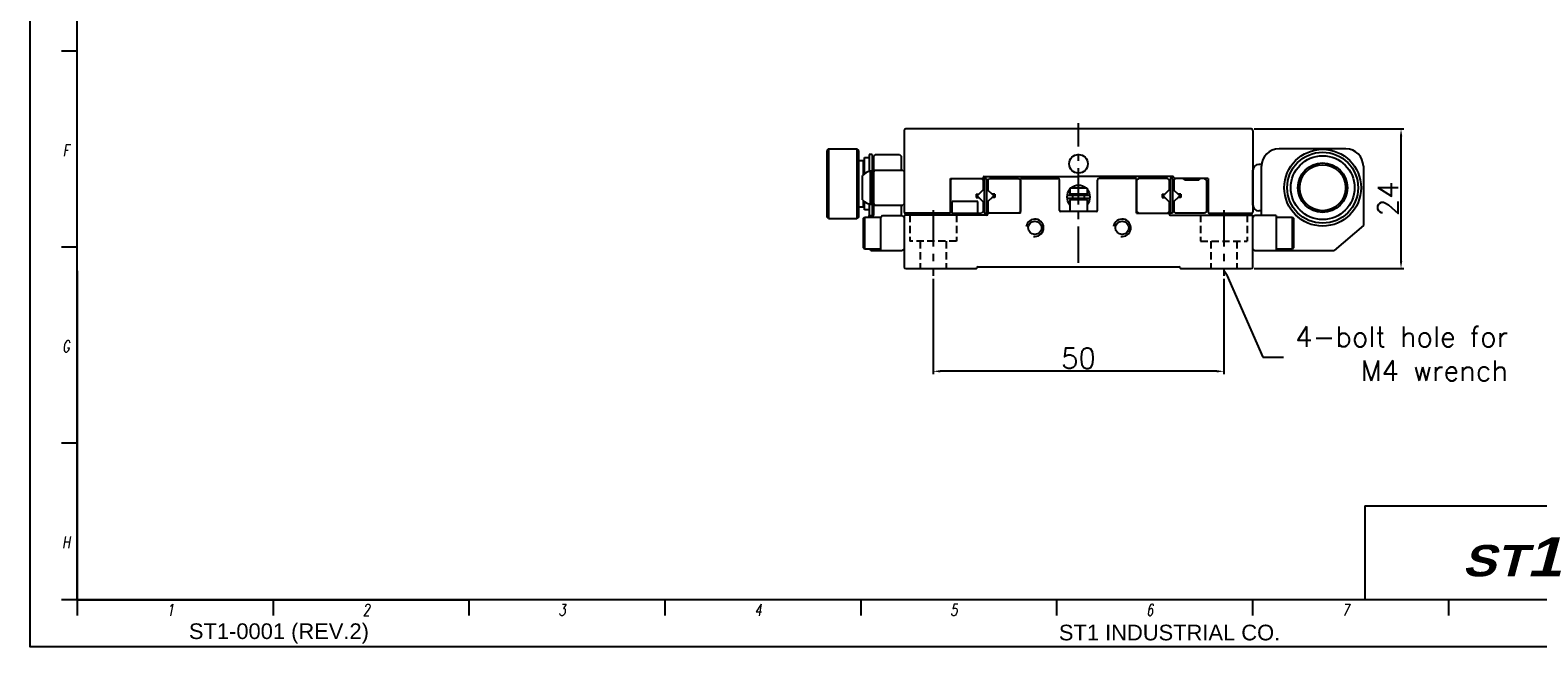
# Model space of a CAD drawing. Extents: x 1622 to 2836, y 2079 to 2357.
# Tile 5 of 11: x 2036 to 2296, y 2079 to 2185. Entities that reach past the tile are written whole.
import ezdxf
from ezdxf.enums import TextEntityAlignment as Align

# ---------------------------------------------------------------- set-up
doc = ezdxf.new("R2010")
doc.units = 0
doc.header["$LTSCALE"] = 5
doc.linetypes.add('CENTER', pattern=[2, 1.25, -0.25, 0.25, -0.25])
doc.linetypes.add('HIDDEN', pattern=[0.375, 0.25, -0.125])
doc.layers.get('0').update_dxf_attribs({"linetype": 'CONTINUOUS'})
doc.layers.get('DEFPOINTS').update_dxf_attribs({"color": 8, "linetype": 'CONTINUOUS'})
for name, color, linetype in [('CENTERLINE', 1, 'CENTER'), ('FORM', 7, 'CONTINUOUS'), ('HATCHINGLINE', 3, 'CONTINUOUS'), ('HIDDENLINE', 4, 'HIDDEN'), ('PAPER', 2, 'CONTINUOUS'), ('PURCHASE', 2, 'CONTINUOUS'), ('TXT', 4, 'CONTINUOUS'), ('W', 4, 'CONTINUOUS'), ('WORLDCAT_SOLID', 7, 'CONTINUOUS')]:
    doc.layers.add(name, color=color, linetype=linetype)
doc.styles.add('H', font='txt')
doc.styles.add('S', font='romans.shx', dxfattribs={"width": 0.7, "oblique": 10, "bigfont": 'bigfont.shx'})
doc.styles.add('SEACAD_arial_ttfI', font='arial.ttf')
doc.styles.get("Standard").update_dxf_attribs({"font": 'ROMANS.SHX', "bigfont": 'whgtxt.shx'})
doc.dimstyles.new('DPI_Dimstyle', dxfattribs={"dimtxt": 3, "dimasz": 2.5, "dimexe": 1, "dimexo": 1, "dimgap": 1, "dimtad": 1, "dimdec": 3, "dimzin": 9, "dimdsep": 46, "dimtxsty": 'Standard', "dimcen": 0, "dimclrd": 3, "dimclre": 3, "dimclrt": 4, "dimazin": 2, "dimtfac": 0.5, "dimtdec": 3, "dimtmove": 0, "dimatfit": 0, "dimfxl": 0, "dimtolj": 1, "dimarcsym": 0})

# ---------------------------------------------------------------- blocks, each defined once
blk = doc.blocks.new('*D87')
at = {"color": 3, "linetype": 'ByBlock', "lineweight": -2}
for p, q in [((2246.71, 2167.6), (2272.49, 2167.6)), ((2271.99, 2144.85), (2271.99, 2166.35)), ((2246.71, 2143.6), (2272.49, 2143.6))]:
    blk.add_line(p, q, dxfattribs=at)
at = {"color": 3}
for points in [[(2271.78, 2166.35), (2272.2, 2166.35), (2271.99, 2167.6)], [(2271.78, 2144.85), (2272.2, 2144.85), (2271.99, 2143.6)]]:
    blk.add_solid(points, dxfattribs=at)
at = {"layer": 'DEFPOINTS', "color": 0}
for p in [(2246.21, 2167.6), (2271.99, 2167.6), (2246.21, 2143.6)]:
    blk.add_point(p, dxfattribs=at)
at = {"color": 4, "insert": (2269.74, 2155.6), "char_height": 3.5, "attachment_point": 5, "rotation": 90}
blk.add_mtext('\\A1;24', dxfattribs=at)
blk = doc.blocks.new('*D88')
at = {"color": 3, "linetype": 'ByBlock', "lineweight": -2}
for p, q in [((2191.51, 2141.84), (2191.51, 2125.43)), ((2241.51, 2141.84), (2241.51, 2125.43)), ((2240.26, 2125.93), (2192.76, 2125.93))]:
    blk.add_line(p, q, dxfattribs=at)
at = {"color": 3}
for points in [[(2192.76, 2126.14), (2192.76, 2125.72), (2191.51, 2125.93)], [(2240.26, 2126.14), (2240.26, 2125.72), (2241.51, 2125.93)]]:
    blk.add_solid(points, dxfattribs=at)
at = {"layer": 'DEFPOINTS', "color": 0}
for p in [(2191.51, 2142.34), (2241.51, 2142.34), (2191.51, 2125.93)]:
    blk.add_point(p, dxfattribs=at)
at = {"color": 4, "insert": (2216.51, 2128.18), "char_height": 3.5, "attachment_point": 5}
blk.add_mtext('\\A1;50', dxfattribs=at)
blk = doc.blocks.new('erdftrgf45r')
at = {"layer": 'W'}
for p, q in [((34921.74, 9471.28), (34921.74, 9666.28)), ((35198.74, 9471.28), (34921.74, 9471.28))]:
    blk.add_line(p, q, dxfattribs=at)
blk = doc.blocks.new('SADAASDFDFS')
for p, q in [((9540.83, 6804.45), (9540.83, 6762.45)), ((9540.83, 6762.45), (9590.84, 6762.45))]:
    blk.add_line(p, q)
blk.add_lwpolyline([(9534.83, 6963.45), (9823.83, 6963.45), (9823.83, 6756.45), (9534.83, 6756.45)], close=True)
at = {"layer": 'FORM', "color": 7, "linetype": 'Continuous'}
for q in [(9705.21, 6762.45), (9817.83, 6774.45)]:
    blk.add_line((9705.21, 6774.45), q, dxfattribs=at)
at = {"layer": 'PAPER'}
for p, q in [((9540.83, 6832.47), (9538.83, 6832.47)), ((9540.83, 6807.46), (9538.83, 6807.46)), ((9540.83, 6782.46), (9538.83, 6782.46)), ((9540.83, 6762.45), (9538.83, 6762.45)), ((9540.83, 6762.45), (9540.83, 6760.45)), ((9565.84, 6762.45), (9565.84, 6760.45)), ((9565.84, 6762.45), (9565.84, 6760.45)), ((9590.84, 6762.45), (9590.84, 6760.45)), ((9615.85, 6762.45), (9615.85, 6760.45)), ((9640.85, 6762.45), (9640.85, 6760.45)), ((9665.86, 6762.45), (9665.86, 6760.45)), ((9690.86, 6762.45), (9690.86, 6760.45)), ((9715.87, 6762.45), (9715.87, 6760.45))]:
    blk.add_line(p, q, dxfattribs=at)
blk.add_blockref('erdftrgf45r', (-25380.91, -2708.83))
at = {"insert": (9717.65, 6770.45), "char_height": 4, "width": 41.2154, "attachment_point": 1, "style": 'H'}
blk.add_mtext('{\\fArial Black|b0|i1|c0|p34;\\C5;ST\\H1.25x;\\C256;1}', dxfattribs=at)
at = {"layer": 'FORM', "color": 7, "linetype": 'Continuous', "style": 'SEACAD_arial_ttfI'}
for s, p in [('ST1-0001 (REV.2)', (9555.1, 6759.45)), ('ST1 INDUSTRIAL CO.', (9666.15, 6759.28))]:
    blk.add_text(s, height=1.9998, dxfattribs=at).set_placement(p, align=Align.TOP_LEFT)
at = {"layer": 'PAPER', "style": 'S', "oblique": 10, "width": 0.7}
for s, p in [('F', (9539.4, 6819.81)), ('G', (9539.4, 6794.81)), ('H', (9539.4, 6769.8)), ('1', (9552.72, 6761.16)), ('2', (9577.73, 6761.16)), ('3', (9602.73, 6761.16)), ('4', (9627.74, 6761.16)), ('5', (9652.74, 6761.16)), ('6', (9677.75, 6761.16)), ('7', (9702.75, 6761.16))]:
    blk.add_text(s, height=1.5, dxfattribs=at).set_placement(p, align=Align.MIDDLE)

msp = doc.modelspace()

# ---------------------------------------------------------------- linework, layer by layer
for p, q in [((2186.5051, 2167.302), (2186.5051, 2153.302)), ((2246.2051, 2167.602), (2186.8051, 2167.602)), ((2246.5051, 2167.302), (2246.5051, 2153.302)), ((2180.5052, 2163.202), (2180.5052, 2160.3077)), ((2181.0052, 2163.202), (2180.5052, 2163.202)), ((2181.0052, 2163.202), (2181.0052, 2152.702)), ((2181.6052, 2163.202), (2181.3052, 2162.902)), ((2181.3052, 2152.702), (2181.3052, 2162.902)), ((2181.6052, 2163.202), (2185.7051, 2163.202)), ((2185.7051, 2163.202), (2186.0051, 2162.902)), ((2186.0051, 2162.902), (2186.0051, 2160.502)), ((2262.5051, 2164.202), (2251.0051, 2164.202)), ((2181.0051, 2160.352), (2180.6551, 2160.352)), ((2180.6551, 2160.352), (2180.6551, 2154.652)), ((2181.0052, 2161.602), (2181.3052, 2161.602)), ((2181.3051, 2160.302), (2181.5051, 2160.502)), ((2181.5051, 2160.502), (2186.3051, 2160.502)), ((2186.3051, 2160.502), (2186.5051, 2160.302)), ((2246.5051, 2154.502), (2246.5051, 2160.502)), ((2248.0051, 2161.502), (2247.5051, 2161.502)), ((2248.0051, 2152.702), (2248.0051, 2161.202)), ((2265.5051, 2161.202), (2265.5051, 2151.002)), ((2179.3551, 2155.3919), (2179.3551, 2159.6121)), ((2194.5051, 2153.302), (2194.5051, 2159.102)), ((2194.5051, 2159.102), (2200.1051, 2159.102)), ((2200.1051, 2159.102), (2200.1051, 2159.202)), ((2200.1051, 2159.102), (2200.1051, 2159.202)), ((2200.3051, 2159.402), (2216.5051, 2159.402)), ((2206.5051, 2153.102), (2206.5051, 2159.102)), ((2206.5051, 2159.102), (2212.9551, 2159.102)), ((2213.2551, 2153.602), (2213.2551, 2158.802)), ((2232.7051, 2159.402), (2216.5051, 2159.402)), ((2219.7551, 2153.602), (2219.7551, 2158.802)), ((2226.5051, 2159.102), (2220.0551, 2159.102)), ((2226.5051, 2153.102), (2226.5051, 2159.102)), ((2238.8051, 2159.102), (2232.9051, 2159.102)), ((2238.8051, 2159.102), (2238.8051, 2153.302)), ((2218.0051, 2157.402), (2215.0051, 2157.402)), ((2215.0051, 2157.402), (2215.0051, 2156.402)), ((2218.0051, 2156.402), (2215.0051, 2156.402)), ((2215.0051, 2155.402), (2215.0051, 2153.402)), ((2218.0051, 2155.402), (2215.0051, 2155.402)), ((2215.5051, 2156.402), (2215.5051, 2155.402)), ((2217.5051, 2156.402), (2217.5051, 2155.402)), ((2218.0051, 2157.402), (2218.0051, 2156.402)), ((2218.0051, 2155.402), (2218.0051, 2153.402)), ((2238.8051, 2157.602), (2238.5051, 2157.302)), ((2180.5051, 2152.4518), (2180.5051, 2152.702)), ((2180.5051, 2152.702), (2181.3052, 2152.702)), ((2180.5052, 2154.6964), (2180.5052, 2152.702)), ((2180.6551, 2154.652), (2181.0051, 2154.652)), ((2181.0052, 2153.402), (2181.3052, 2153.402)), ((2181.5051, 2154.502), (2181.3051, 2154.702)), ((2181.5051, 2154.502), (2186.3051, 2154.502)), ((2182.8051, 2152.702), (2182.5051, 2152.402)), ((2182.8051, 2152.702), (2186.2051, 2152.702)), ((2186.0051, 2154.502), (2186.0051, 2152.702)), ((2186.2051, 2152.702), (2186.5051, 2152.402)), ((2186.5051, 2154.702), (2186.3051, 2154.502)), ((2186.5051, 2152.602), (2186.5051, 2143.902)), ((2194.3051, 2153.102), (2186.7051, 2153.102)), ((2200.7051, 2152.802), (2186.7051, 2152.802)), ((2206.5051, 2153.102), (2200.9051, 2153.102)), ((2200.9051, 2153.102), (2200.9051, 2153.002)), ((2219.5551, 2153.402), (2213.4551, 2153.402)), ((2226.5051, 2153.102), (2232.1051, 2153.102)), ((2232.1051, 2153.102), (2232.1051, 2153.002)), ((2232.3051, 2152.802), (2246.3051, 2152.802)), ((2238.5051, 2154.902), (2238.8051, 2154.602)), ((2239.0051, 2153.102), (2246.3051, 2153.102)), ((2246.8051, 2152.702), (2246.5051, 2152.402)), ((2246.5051, 2143.902), (2246.5051, 2152.602)), ((2250.5051, 2152.702), (2246.8051, 2152.702)), ((2248.0051, 2153.502), (2247.5051, 2153.502)), ((2250.5051, 2152.702), (2250.5051, 2146.702)), ((2179.5051, 2152.2518), (2179.7051, 2152.4518)), ((2179.5051, 2147.1518), (2179.5051, 2152.2518)), ((2179.7051, 2152.4518), (2182.5051, 2152.4518)), ((2179.7051, 2152.4518), (2179.7051, 2146.9518)), ((2182.5051, 2146.702), (2182.5051, 2152.402)), ((2250.5051, 2152.4524), (2253.3051, 2152.4524)), ((2253.3051, 2152.4524), (2253.5051, 2152.2524)), ((2253.3051, 2146.9524), (2253.3051, 2152.4524)), ((2253.5051, 2152.2524), (2253.5051, 2147.1524)), ((2265.5051, 2151.002), (2260.5051, 2146.702)), ((2179.7051, 2146.9518), (2179.5051, 2147.1518)), ((2182.5051, 2146.9518), (2179.7051, 2146.9518)), ((2180.8051, 2146.702), (2180.5553, 2146.9518)), ((2180.8051, 2146.702), (2186.2051, 2146.702)), ((2186.5051, 2147.002), (2186.2051, 2146.702)), ((2246.5051, 2147.002), (2246.8051, 2146.702)), ((2246.8051, 2146.702), (2260.5051, 2146.702)), ((2253.3051, 2146.9524), (2250.5051, 2146.9524)), ((2253.5051, 2147.1524), (2253.3051, 2146.9524)), ((2186.8051, 2143.602), (2198.9051, 2143.602)), ((2199.2051, 2143.902), (2233.8051, 2143.902)), ((2234.1051, 2143.602), (2246.2051, 2143.602))]:
    msp.add_line(p, q)
at = {"ltscale": 0.25}
for p, q in [((2173.5049, 2164.202), (2173.2049, 2163.902)), ((2173.2049, 2163.902), (2173.2049, 2152.502)), ((2173.5049, 2164.202), (2178.4049, 2164.202)), ((2173.5049, 2164.202), (2173.5049, 2152.202)), ((2178.7049, 2163.902), (2178.4049, 2164.202)), ((2178.4049, 2164.202), (2178.4049, 2152.202)), ((2178.7049, 2152.502), (2178.7049, 2163.902)), ((2178.7049, 2162.202), (2179.5049, 2162.202)), ((2179.5049, 2159.7487), (2179.5049, 2162.202)), ((2179.7049, 2162.002), (2179.5049, 2162.202)), ((2179.5049, 2154.202), (2179.5049, 2155.2553)), ((2178.7049, 2154.202), (2179.5049, 2154.202)), ((2179.7049, 2154.402), (2179.5049, 2154.202)), ((2173.5049, 2152.202), (2173.2049, 2152.502)), ((2173.5049, 2152.202), (2178.4049, 2152.202)), ((2178.7049, 2152.502), (2178.4049, 2152.202))]:
    msp.add_line(p, q, dxfattribs=at)
at = {"color": 3}
for p, q in [((2242.009, 2142.4581), (2248.212, 2128.3742)), ((2248.212, 2128.3742), (2251.784, 2128.3742))]:
    msp.add_line(p, q, dxfattribs=at)
for centre, radius in [((2216.5051, 2161.602), 1.6), ((2209.0051, 2150.602), 1.15), ((2224.0051, 2150.602), 1.15)]:
    msp.add_circle(centre, radius)
for centre, radius, start, end in [((2186.8051, 2167.302), 0.3, 90, 180), ((2246.2051, 2167.302), 0.3, 0, 90), ((2251.0051, 2161.202), 3, 90, 180), ((2262.5051, 2161.202), 3, 0, 90), ((2181.4167, 2157.502), 2.95, 104.961018, 134.333992), ((2247.5051, 2160.502), 1, 90, 180), ((2200.3051, 2159.202), 0.2, 90, 180), ((2212.9551, 2158.802), 0.3, 0, 90), ((2220.0551, 2158.802), 0.3, 90, 180), ((2232.7051, 2159.202), 0.2, 0, 90), ((2181.4167, 2157.502), 2.95, 225.666008, 255.038982), ((2186.7051, 2153.302), 0.2, 180, 270), ((2186.7051, 2152.602), 0.2, 90, 180), ((2194.3051, 2153.302), 0.2, 270, 0), ((2200.7051, 2153.002), 0.2, 270, 0), ((2213.4551, 2153.602), 0.2, 180, 270), ((2219.5551, 2153.602), 0.2, 270, 0), ((2232.3051, 2153.002), 0.2, 180, 270), ((2239.0051, 2153.302), 0.2, 180, 270), ((2246.3051, 2153.302), 0.2, 270, 0), ((2246.3051, 2152.602), 0.2, 0, 90), ((2247.5051, 2154.502), 1, 180, 270), ((2186.8051, 2143.902), 0.3, 180, 270), ((2198.9051, 2143.702), 0.1, 270, 0), ((2199.2051, 2143.702), 0.2, 90, 180), ((2233.8051, 2143.702), 0.2, 0, 90), ((2234.1051, 2143.702), 0.1, 180, 270), ((2246.2051, 2143.902), 0.3, 270, 0)]:
    msp.add_arc(centre, radius, start, end)
msp.add_solid([(2242.1996, 2142.542), (2241.8183, 2142.3741), (2241.5051, 2143.602)], dxfattribs=at)
at = {"layer": 'CENTERLINE'}
for p, q in [((2216.5051, 2144.602), (2216.5051, 2168.602)), ((2191.5051, 2153.6331), (2191.5051, 2142.3435)), ((2241.5051, 2153.6331), (2241.5051, 2142.3435))]:
    msp.add_line(p, q, dxfattribs=at)
at = {"layer": 'HATCHINGLINE'}
for p, q in [((2238.8051, 2157.332), (2238.5351, 2157.332)), ((2238.8051, 2154.872), (2238.5351, 2154.872))]:
    msp.add_line(p, q, dxfattribs=at)
at = {"layer": 'HATCHINGLINE', "color": 3}
for centre in [(2209.0051, 2150.602), (2224.0051, 2150.602)]:
    msp.add_arc(centre, 1.5, 261, 171, dxfattribs=at)
at = {"layer": 'HIDDENLINE'}
for p, q in [((2187.5051, 2152.802), (2187.5051, 2148.302)), ((2187.5051, 2152.802), (2187.5051, 2148.302)), ((2195.5051, 2152.802), (2195.5051, 2148.302)), ((2195.5051, 2152.802), (2195.5051, 2148.302)), ((2237.5051, 2152.802), (2237.5051, 2148.302)), ((2237.5051, 2152.802), (2237.5051, 2148.302)), ((2245.5051, 2152.802), (2245.5051, 2148.302)), ((2245.5051, 2152.802), (2245.5051, 2148.302)), ((2195.5051, 2148.302), (2187.5051, 2148.302)), ((2195.5051, 2148.302), (2187.5051, 2148.302)), ((2189.2551, 2148.302), (2189.2551, 2143.602)), ((2189.2551, 2148.302), (2189.2551, 2143.602)), ((2193.7551, 2148.302), (2193.7551, 2143.602)), ((2193.7551, 2148.302), (2193.7551, 2143.602)), ((2237.5051, 2148.302), (2245.5051, 2148.302)), ((2237.5051, 2148.302), (2245.5051, 2148.302)), ((2239.2551, 2148.302), (2239.2551, 2143.602)), ((2239.2551, 2148.302), (2239.2551, 2143.602)), ((2243.7551, 2148.302), (2243.7551, 2143.602)), ((2243.7551, 2148.302), (2243.7551, 2143.602))]:
    msp.add_line(p, q, dxfattribs=at)
at = {"layer": 'PURCHASE'}
for p, q in [((2194.5051, 2158.802), (2194.8051, 2159.102)), ((2194.5051, 2158.802), (2194.5051, 2153.402)), ((2199.8051, 2159.102), (2200.1051, 2158.802)), ((2200.1051, 2158.802), (2200.1051, 2157.1162)), ((2200.3051, 2159.102), (2200.3051, 2153.102)), ((2200.3051, 2159.102), (2200.7051, 2159.102)), ((2200.7051, 2159.102), (2200.7051, 2153.102)), ((2200.9051, 2158.802), (2201.2051, 2159.102)), ((2200.9051, 2158.802), (2200.9051, 2157.1162)), ((2201.2051, 2159.102), (2206.2051, 2159.102)), ((2206.2051, 2159.102), (2206.5051, 2158.802)), ((2206.5051, 2158.802), (2206.5051, 2153.402)), ((2226.8051, 2159.102), (2226.5051, 2158.802)), ((2226.5051, 2158.802), (2226.5051, 2153.402)), ((2231.8051, 2159.102), (2226.8051, 2159.102)), ((2232.1051, 2158.802), (2231.8051, 2159.102)), ((2232.1051, 2158.802), (2232.1051, 2157.1162)), ((2232.3051, 2159.102), (2232.3051, 2153.102)), ((2232.7051, 2159.102), (2232.3051, 2159.102)), ((2232.7051, 2159.102), (2232.7051, 2153.102)), ((2233.2051, 2159.102), (2232.9051, 2158.802)), ((2232.9051, 2158.802), (2232.9051, 2157.1162)), ((2234.7758, 2158.8314), (2234.5051, 2159.102)), ((2234.7758, 2158.8314), (2237.2345, 2158.8314)), ((2237.2345, 2158.8314), (2237.5051, 2159.102)), ((2238.5051, 2158.802), (2238.2051, 2159.102)), ((2238.5051, 2158.802), (2238.5051, 2153.402)), ((2199.2051, 2155.102), (2194.8051, 2155.102)), ((2194.8051, 2153.102), (2194.8051, 2155.102)), ((2198.9051, 2156.402), (2198.9051, 2155.802)), ((2198.9051, 2156.402), (2199.3909, 2156.402)), ((2198.9051, 2155.802), (2199.3909, 2155.802)), ((2199.0909, 2156.102), (2200.3051, 2157.3162)), ((2199.0909, 2156.102), (2200.3051, 2154.8878)), ((2199.2051, 2153.102), (2199.2051, 2155.102)), ((2201.9194, 2156.102), (2200.7051, 2157.3162)), ((2201.9194, 2156.102), (2200.7051, 2154.8878)), ((2202.1051, 2156.402), (2201.6194, 2156.402)), ((2202.1051, 2155.802), (2201.6194, 2155.802)), ((2202.1051, 2156.402), (2202.1051, 2155.802)), ((2218.2551, 2156.152), (2214.7551, 2156.152)), ((2218.2551, 2155.652), (2214.7551, 2155.652)), ((2230.9051, 2156.402), (2230.9051, 2155.802)), ((2230.9051, 2156.402), (2231.3909, 2156.402)), ((2230.9051, 2155.802), (2231.3909, 2155.802)), ((2231.0909, 2156.102), (2232.3051, 2157.3162)), ((2231.0909, 2156.102), (2232.3051, 2154.8878)), ((2233.9194, 2156.102), (2232.7051, 2157.3162)), ((2233.9194, 2156.102), (2232.7051, 2154.8878)), ((2234.1051, 2156.402), (2233.6194, 2156.402)), ((2234.1051, 2155.802), (2233.6194, 2155.802)), ((2234.1051, 2156.402), (2234.1051, 2155.802)), ((2194.5051, 2153.402), (2194.8051, 2153.102)), ((2194.8051, 2153.102), (2199.8051, 2153.102)), ((2200.1051, 2153.402), (2199.8051, 2153.102)), ((2200.1051, 2155.0878), (2200.1051, 2153.402)), ((2200.3051, 2153.102), (2200.7051, 2153.102)), ((2200.9051, 2155.0878), (2200.9051, 2153.402)), ((2200.9051, 2153.402), (2201.2051, 2153.102)), ((2206.5051, 2153.402), (2206.2051, 2153.102)), ((2226.5051, 2153.402), (2226.8051, 2153.102)), ((2232.1051, 2153.402), (2231.8051, 2153.102)), ((2232.1051, 2155.0878), (2232.1051, 2153.402)), ((2232.7051, 2153.102), (2232.3051, 2153.102)), ((2232.9051, 2155.0878), (2232.9051, 2153.402)), ((2232.9051, 2153.402), (2233.2051, 2153.102)), ((2238.2051, 2153.102), (2233.2051, 2153.102)), ((2238.5051, 2153.402), (2238.2051, 2153.102))]:
    msp.add_line(p, q, dxfattribs=at)
for radius in [6.6, 6.1, 5.4865, 4.25, 3.95]:
    msp.add_circle((2258.5051, 2157.502), radius, dxfattribs=at)
for centre, radius, start, end in [((2216.5051, 2155.902), 2, 48.590378, 131.409622), ((2216.5051, 2155.902), 2, 138.590378, 221.409622), ((2214.7551, 2155.902), 0.25, 90, 270), ((2216.5051, 2155.902), 1.5, 160.528779, 170.405932), ((2216.5051, 2155.902), 1.5, 189.594068, 199.471221), ((2216.5051, 2155.902), 1.5, 9.594068, 19.471221), ((2216.5051, 2155.902), 1.5, 340.528779, 350.405932), ((2216.5051, 2155.902), 2, 318.590378, 41.409622), ((2218.2551, 2155.902), 0.25, 270, 90)]:
    msp.add_arc(centre, radius, start, end, dxfattribs=at)
at = {"layer": 'TXT', "color": 2}
msp.add_line((2238.5051, 2157.302), (2238.5051, 2154.902), dxfattribs=at)
at = {"layer": 'WORLDCAT_SOLID', "color": 7, "linetype": 'Continuous'}
for p, q in [((2179.7049, 2162.702), (2180.5049, 2162.702)), ((2179.7049, 2159.9046), (2179.7049, 2162.702)), ((2179.7049, 2153.702), (2179.7049, 2155.0994)), ((2180.5049, 2153.702), (2179.7049, 2153.702))]:
    msp.add_line(p, q, dxfattribs=at)

# ---------------------------------------------------------------- block references
at = {"xscale": 1.347541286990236, "yscale": 1.347541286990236, "zscale": 1.347541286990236}
msp.add_blockref('SADAASDFDFS', (-10812.3982, -7026.058), dxfattribs=at)

# ---------------------------------------------------------------- texts
at = {"color": 4, "insert": (2290.3851, 2124.31), "char_height": 3.5, "attachment_point": 9}
msp.add_mtext('\\A1;4-bolt hole for \\PM4 wrench', dxfattribs=at)

# ---------------------------------------------------------------- dimensions: what is measured, and where the dimension line sits
for base, p1, p2, angle, picture, middle in [((2271.9925, 2167.602), (2246.2051, 2143.602), (2246.2051, 2167.602), 90, '*D87', (2269.7425, 2155.602)), ((2191.5051, 2125.9324), (2241.5051, 2142.3435), (2191.5051, 2142.3435), 180, '*D88', (2216.5051, 2128.1824))]:
    dim = msp.add_linear_dim(base=base, p1=p1, p2=p2, angle=angle, dimstyle='DPI_Dimstyle', override={"dimscale": 0.5, "dimtxt": 7, "dimdec": 1, "dimtdec": 1, "dimarcsym": 1})
    dim.commit()
    dim.dimension.update_dxf_attribs({"geometry": picture, "text_midpoint": middle})

doc.saveas('drawing.dxf')
